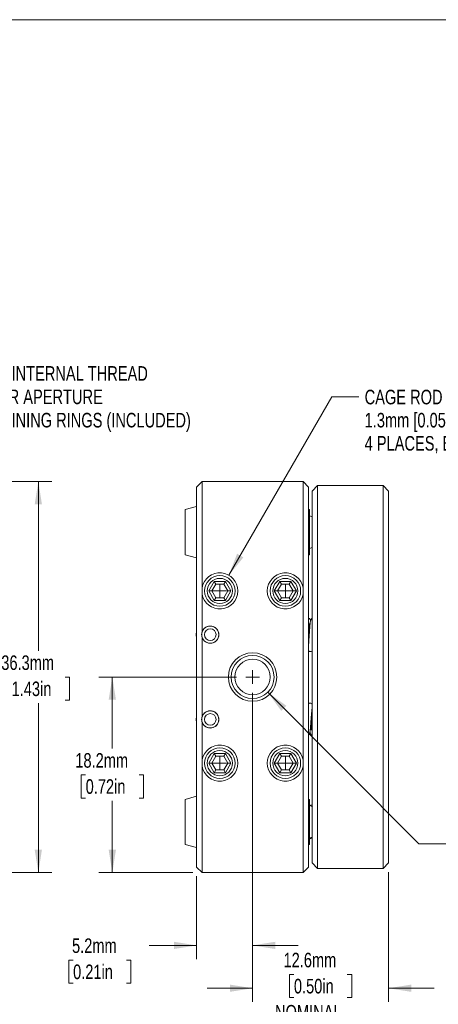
# Model space of a CAD drawing. Header units: millimetres. Extents: x 2 to 278, y 2 to 214.
# Tile 3 of 6: x 107 to 166, y 77 to 214. Entities that reach past the tile are written whole.
import ezdxf

# ---------------------------------------------------------------- set-up
doc = ezdxf.new("R2010")
doc.units = ezdxf.units.MM
doc.styles.add('SLDTEXTSTYLE0', font='TXT', dxfattribs={"width": 0.75})
doc.dimstyles.new('SLDDIMSTYLE0', dxfattribs={"dimtxt": 2.032, "dimasz": 3.175, "dimexe": 0, "dimexo": 0.0625, "dimgap": 0.508, "dimtad": 0, "dimtih": 1, "dimtoh": 1, "dimlfac": 0.666667, "dimrnd": 1e-09, "dimzin": 12, "dimdsep": 46, "dimtxsty": 'SLDTEXTSTYLE0', "dimsah": 1, "dimcen": 0, "dimadec": 0, "dimazin": 3, "dimtfac": 1, "dimtofl": 0, "dimtmove": 0, "dimatfit": 3, "dimfxl": 1, "dimfrac": 2, "dimtolj": 1, "dimtzin": 12, "dimarcsym": 0})
doc.dimstyles.new('SLDDIMSTYLE1', dxfattribs={"dimtxt": 2.032, "dimasz": 3.175, "dimexe": 0, "dimexo": 0.0625, "dimgap": 0.508, "dimtad": 0, "dimtih": 1, "dimtoh": 1, "dimdec": 1, "dimlfac": 0.666667, "dimrnd": 1e-09, "dimzin": 12, "dimdsep": 46, "dimtxsty": 'SLDTEXTSTYLE0', "dimsah": 1, "dimcen": 0.09, "dimadec": 0, "dimazin": 3, "dimtfac": 1, "dimtdec": 1, "dimtofl": 0, "dimtmove": 0, "dimatfit": 3, "dimfxl": 1, "dimfrac": 2, "dimtolj": 1, "dimtzin": 12, "dimarcsym": 0})
doc.dimstyles.new('SLDDIMSTYLE2', dxfattribs={"dimtxt": 2.032, "dimasz": 3.175, "dimexe": 0, "dimexo": 0.0625, "dimgap": 0.508, "dimtad": 0, "dimtih": 1, "dimtoh": 1, "dimdec": 1, "dimlfac": 0.666667, "dimrnd": 1e-09, "dimzin": 12, "dimdsep": 46, "dimtxsty": 'SLDTEXTSTYLE0', "dimsah": 1, "dimcen": 0.09, "dimadec": 0, "dimazin": 3, "dimtfac": 1, "dimtdec": 1, "dimtmove": 0, "dimatfit": 0, "dimfxl": 1, "dimfrac": 2, "dimtolj": 1, "dimtzin": 12, "dimarcsym": 0})
doc.dimstyles.new('SLDDIMSTYLE3', dxfattribs={"dimtxt": 2.032, "dimasz": 3.175, "dimexe": 0, "dimexo": 0.0625, "dimgap": 0.508, "dimtad": 0, "dimtih": 1, "dimtoh": 1, "dimlfac": 0.666667, "dimrnd": 1e-09, "dimzin": 12, "dimdsep": 46, "dimtxsty": 'SLDTEXTSTYLE0', "dimsah": 1, "dimcen": 0, "dimadec": 0, "dimazin": 3, "dimtfac": 1, "dimtofl": 0, "dimtmove": 0, "dimatfit": 3, "dimfxl": 1, "dimfrac": 2, "dimtolj": 1, "dimtzin": 12, "dimarcsym": 0})
doc.dimstyles.new('SLDDIMSTYLE8', dxfattribs={"dimtxt": 2.032, "dimasz": 3.175, "dimexe": 0, "dimexo": 0.0625, "dimgap": 0.508, "dimtad": 0, "dimtih": 1, "dimtoh": 1, "dimdec": 1, "dimlfac": 0.666667, "dimrnd": 1e-09, "dimzin": 12, "dimdsep": 46, "dimtxsty": 'SLDTEXTSTYLE0', "dimsah": 1, "dimcen": 0, "dimadec": 0, "dimazin": 3, "dimtfac": 1, "dimtdec": 1, "dimtofl": 0, "dimtmove": 0, "dimatfit": 3, "dimfxl": 1, "dimfrac": 2, "dimtolj": 1, "dimtzin": 12, "dimarcsym": 0})

# ---------------------------------------------------------------- blocks, each defined once
blk = doc.blocks.new('_D')
at = {"color": 8, "linetype": 'Continuous', "lineweight": 0}
for p, q in [((136.41, 136.94), (150.76, 161.8)), ((150.76, 161.8), (154.57, 161.8))]:
    blk.add_line(p, q, dxfattribs=at)
blk.add_solid([(136.41, 136.94), (138.44, 139.44), (137.56, 139.95)], dxfattribs=at)
at = {"color": 8, "linetype": 'Continuous', "lineweight": 0, "char_height": 2.032, "attachment_point": 1, "style": 'SLDTEXTSTYLE0'}
for s, insert in [('CAGE ROD LOCKING SCREW', (155.36, 162.8)), ('1.3mm [0.05in] HEX', (155.36, 159.58)), ('4 PLACES, BOTH SIDES', (155.36, 156.35))]:
    blk.add_mtext(s, dxfattribs=dict(at, insert=insert))
blk = doc.blocks.new('_D_1')
at = {"color": 8, "linetype": 'Continuous', "lineweight": 0}
for p, q in [((137.5, 122.76), (118.25, 122.76)), ((120.15, 122.76), (120.15, 112.8)), ((116.43, 109.13), (115.81, 109.13)), ((115.81, 109.13), (115.81, 105.9)), ((123.88, 109.13), (124.5, 109.13)), ((124.5, 109.13), (124.5, 105.9)), ((115.81, 105.9), (116.43, 105.9)), ((124.5, 105.9), (123.88, 105.9)), ((120.15, 95.52), (120.15, 105.49)), ((131.4, 95.52), (118.25, 95.52))]:
    blk.add_line(p, q, dxfattribs=at)
for points in [[(120.15, 122.76), (119.64, 119.59), (120.66, 119.59)], [(120.15, 95.52), (120.66, 98.7), (119.64, 98.7)]]:
    blk.add_solid(points, dxfattribs=at)
at = {"color": 8, "linetype": 'Continuous', "lineweight": 0, "char_height": 2.032, "attachment_point": 1, "style": 'SLDTEXTSTYLE0'}
for s, insert in [('18.2mm', (114.99, 112.16)), ('0.72in', (116.43, 108.52))]:
    blk.add_mtext(s, dxfattribs=dict(at, insert=insert))
blk = doc.blocks.new('_D_2')
at = {"color": 8, "linetype": 'Continuous', "lineweight": 0}
for p, q in [((139.72, 120.54), (139.72, 83.46)), ((131.91, 95.02), (131.91, 83.46)), ((131.91, 85.36), (125.28, 85.36)), ((139.72, 85.36), (146.07, 85.36)), ((114.68, 83.31), (114.06, 83.31)), ((114.06, 83.31), (114.06, 80.08)), ((122.13, 83.31), (122.75, 83.31)), ((122.75, 83.31), (122.75, 80.08)), ((114.06, 80.08), (114.68, 80.08)), ((122.75, 80.08), (122.13, 80.08))]:
    blk.add_line(p, q, dxfattribs=at)
for points in [[(131.91, 85.36), (128.74, 85.87), (128.74, 84.86)], [(139.72, 85.36), (142.9, 84.86), (142.9, 85.87)]]:
    blk.add_solid(points, dxfattribs=at)
at = {"color": 8, "linetype": 'Continuous', "lineweight": 0, "char_height": 2.032, "attachment_point": 1, "style": 'SLDTEXTSTYLE0'}
for s, insert in [('5.2mm', (114.53, 86.34)), ('0.21in', (114.68, 82.7))]:
    blk.add_mtext(s, dxfattribs=dict(at, insert=insert))
blk = doc.blocks.new('_D_3')
at = {"color": 8, "linetype": 'Continuous', "lineweight": 0}
for p, q in [((139.72, 120.54), (139.72, 77.49)), ((158.7, 95.59), (158.7, 77.49)), ((145.49, 81.31), (144.87, 81.31)), ((144.87, 81.31), (144.87, 78.08)), ((152.93, 81.31), (153.55, 81.31)), ((153.55, 81.31), (153.55, 78.08)), ((139.72, 79.39), (133.37, 79.39)), ((158.7, 79.39), (165.05, 79.39)), ((144.87, 78.08), (145.49, 78.08)), ((153.55, 78.08), (152.93, 78.08))]:
    blk.add_line(p, q, dxfattribs=at)
for points in [[(139.72, 79.39), (136.55, 79.9), (136.55, 78.89)], [(158.7, 79.39), (161.87, 78.89), (161.87, 79.9)]]:
    blk.add_solid(points, dxfattribs=at)
at = {"color": 8, "linetype": 'Continuous', "lineweight": 0, "char_height": 2.032, "attachment_point": 1, "style": 'SLDTEXTSTYLE0'}
for s, insert in [('12.6mm', (144.04, 84.34)), ('0.50in', (145.49, 80.7)), ('NOMINAL', (142.85, 77.06))]:
    blk.add_mtext(s, dxfattribs=dict(at, insert=insert))
blk = doc.blocks.new('_D_4')
at = {"color": 8, "linetype": 'Continuous', "lineweight": 0}
for p, q in [((141.84, 120.64), (162.91, 99.53)), ((162.91, 99.53), (166.72, 99.53))]:
    blk.add_line(p, q, dxfattribs=at)
blk.add_solid([(141.84, 120.64), (143.73, 118.04), (144.44, 118.75)], dxfattribs=at)
at = {"color": 8, "linetype": 'Continuous', "lineweight": 0, "char_height": 2.032, "attachment_point": 1, "style": 'SLDTEXTSTYLE0'}
for s, insert in [('M4 x 0.7 THREADED', (167.51, 100.54)), ('MOUNTING HOLE', (167.51, 97.31)), ('6.4mm [0.25in] DEEP', (167.51, 94.09)), ('2 PLACES', (167.51, 90.86))]:
    blk.add_mtext(s, dxfattribs=dict(at, insert=insert))
blk = doc.blocks.new('SW_CENTERMARKSYMBOL_0')
at = {"color": 0, "linetype": 'Continuous', "lineweight": 0}
for q in [(-0.9525, 0), (0, 0.9525), (0, -0.9525), (0.9525, 0)]:
    blk.add_line((0, 0), q, dxfattribs=at)
blk = doc.blocks.new('SW_CENTERMARKSYMBOL_1')
at = {"color": 0, "linetype": 'Continuous', "lineweight": 0}
for q in [(-0.9525, 0), (0, 0.9525), (0, -0.9525), (0.9525, 0)]:
    blk.add_line((0, 0), q, dxfattribs=at)
blk = doc.blocks.new('SW_CENTERMARKSYMBOL_2')
at = {"color": 0, "linetype": 'Continuous', "lineweight": 0}
for q in [(-0.9525, 0), (0, 0.9525), (0, -0.9525), (0.9525, 0)]:
    blk.add_line((0, 0), q, dxfattribs=at)
blk = doc.blocks.new('SW_CENTERMARKSYMBOL_3')
at = {"color": 0, "linetype": 'Continuous', "lineweight": 0}
for q in [(-0.9525, 0), (0, 0.9525), (0, -0.9525), (0.9525, 0)]:
    blk.add_line((0, 0), q, dxfattribs=at)
blk = doc.blocks.new('SW_CENTERMARKSYMBOL_4')
at = {"color": 0, "linetype": 'Continuous', "lineweight": 0}
for q in [(-0.9525, 0), (0, 0.9525), (0, -0.9525), (0.9525, 0)]:
    blk.add_line((0, 0), q, dxfattribs=at)
blk = doc.blocks.new('_D_12')
at = {"color": 8, "linetype": 'Continuous', "lineweight": 0}
for p, q in [((81.03, 150.01), (111.73, 150.01)), ((109.83, 150.01), (109.83, 126.42)), ((106.1, 122.75), (105.48, 122.75)), ((105.48, 122.75), (105.48, 119.52)), ((113.55, 122.75), (114.17, 122.75)), ((114.17, 122.75), (114.17, 119.52)), ((105.48, 119.52), (106.1, 119.52)), ((114.17, 119.52), (113.55, 119.52)), ((109.83, 95.52), (109.83, 119.11)), ((81.03, 95.52), (111.73, 95.52))]:
    blk.add_line(p, q, dxfattribs=at)
for points in [[(109.83, 150.01), (109.32, 146.83), (110.33, 146.83)], [(109.83, 95.52), (110.33, 98.7), (109.32, 98.7)]]:
    blk.add_solid(points, dxfattribs=at)
at = {"color": 8, "linetype": 'Continuous', "lineweight": 0, "char_height": 2.032, "attachment_point": 1, "style": 'SLDTEXTSTYLE0'}
for s, insert in [('36.3mm', (104.66, 125.78)), ('1.43in', (106.1, 122.14))]:
    blk.add_mtext(s, dxfattribs=dict(at, insert=insert))
blk = doc.blocks.new('_D_16')
at = {"color": 8, "linetype": 'Continuous', "lineweight": 0}
for p, q in [((62.21, 132.61), (70.91, 165.08)), ((70.91, 165.08), (74.72, 165.08))]:
    blk.add_line(p, q, dxfattribs=at)
blk.add_solid([(62.21, 132.61), (63.52, 135.54), (62.54, 135.81)], dxfattribs=at)
at = {"color": 8, "linetype": 'Continuous', "lineweight": 0, "char_height": 2.032, "attachment_point": 1, "style": 'SLDTEXTSTYLE0'}
for s, insert in [('SM05 (', (75.51, 166.09)), ('%%c', (84.1, 166.06)), ('0.535in-40) SERIES INTERNAL THREAD', (87.17, 166.09)), ('%%c', (75.51, 162.8)), ('10.9mm [', (78.57, 162.83)), ('%%c', (90.61, 162.8)), ('0.43in] CLEAR APERTURE', (93.68, 162.83)), ('(2) SM05RR REMOVABLE RETAINING RINGS (INCLUDED)', (75.51, 159.58)), ('1.7mm [0.07in] THICK (EACH)', (75.51, 156.35))]:
    blk.add_mtext(s, dxfattribs=dict(at, insert=insert))

msp = doc.modelspace()

# ---------------------------------------------------------------- linework, layer by layer
at = {"color": 7, "linetype": 'Continuous', "lineweight": 0}
for p, q in [((1.524, 214.376), (277.876, 214.376)), ((132.674, 150.006), (131.912, 149.244)), ((146.771, 150.006), (132.674, 150.006)), ((132.674, 150.006), (132.674, 142.958)), ((147.533, 149.244), (146.771, 150.006)), ((146.771, 142.958), (146.771, 150.006)), ((131.912, 142.958), (131.912, 149.244)), ((147.533, 149.244), (147.533, 142.958)), ((148.791, 149.435), (148.029, 148.673)), ((148.029, 142.958), (148.029, 148.673)), ((157.935, 149.435), (148.791, 149.435)), ((148.791, 149.435), (148.791, 142.958)), ((158.697, 148.673), (157.935, 149.435)), ((157.935, 142.958), (157.935, 149.435)), ((158.697, 148.673), (158.697, 142.958)), ((131.912, 146.53), (130.313, 146.101)), ((130.313, 146.101), (130.313, 139.814)), ((147.648, 146.101), (147.533, 146.132)), ((147.648, 146.101), (147.648, 139.814)), ((131.912, 102.572), (131.912, 142.958)), ((132.674, 142.958), (132.674, 135.2)), ((146.771, 135.2), (146.771, 142.958)), ((147.533, 142.958), (147.533, 102.572)), ((148.029, 102.572), (148.029, 142.958)), ((148.791, 142.958), (148.791, 102.572)), ((157.935, 102.572), (157.935, 142.958)), ((158.697, 142.958), (158.697, 102.572)), ((130.313, 139.814), (131.912, 139.386)), ((147.533, 139.784), (147.648, 139.814)), ((133.611, 134.764), (134.381, 136.098)), ((134.601, 135.717), (134.381, 136.098)), ((134.381, 136.098), (135.921, 136.098)), ((135.701, 135.717), (135.921, 136.098)), ((135.921, 136.098), (136.69, 134.764)), ((142.755, 134.764), (143.525, 136.098)), ((143.525, 136.098), (145.065, 136.098)), ((143.745, 135.717), (143.525, 136.098)), ((145.065, 136.098), (144.845, 135.717)), ((145.065, 136.098), (145.834, 134.764)), ((132.674, 134.328), (132.674, 135.2)), ((134.381, 133.431), (133.611, 134.764)), ((134.051, 134.764), (133.611, 134.764)), ((134.601, 135.717), (134.051, 134.764)), ((134.051, 134.764), (134.601, 133.812)), ((135.701, 135.717), (134.601, 135.717)), ((136.251, 134.764), (135.701, 135.717)), ((135.701, 133.812), (136.251, 134.764)), ((136.69, 134.764), (135.921, 133.431)), ((136.69, 134.764), (136.251, 134.764)), ((143.525, 133.431), (142.755, 134.764)), ((143.195, 134.764), (142.755, 134.764)), ((143.745, 135.717), (143.195, 134.764)), ((143.195, 134.764), (143.745, 133.812)), ((144.845, 135.717), (143.745, 135.717)), ((145.395, 134.764), (144.845, 135.717)), ((144.845, 133.812), (145.395, 134.764)), ((145.834, 134.764), (145.065, 133.431)), ((145.834, 134.764), (145.395, 134.764)), ((146.771, 135.2), (146.771, 134.328)), ((132.674, 134.328), (132.674, 129.036)), ((134.381, 133.431), (134.601, 133.812)), ((135.921, 133.431), (134.381, 133.431)), ((134.601, 133.812), (135.701, 133.812)), ((135.921, 133.431), (135.701, 133.812)), ((143.745, 133.812), (143.525, 133.431)), ((145.065, 133.431), (143.525, 133.431)), ((143.745, 133.812), (144.845, 133.812)), ((145.065, 133.431), (144.845, 133.812)), ((146.771, 111.201), (146.771, 134.328)), ((132.674, 128.304), (132.674, 117.225)), ((132.674, 116.493), (132.674, 111.201)), ((132.674, 110.329), (132.674, 111.201)), ((133.611, 110.765), (134.381, 112.099)), ((134.601, 111.718), (134.051, 110.765)), ((134.381, 112.099), (135.921, 112.099)), ((134.601, 111.718), (134.381, 112.099)), ((135.701, 111.718), (134.601, 111.718)), ((135.701, 111.718), (135.921, 112.099)), ((136.251, 110.765), (135.701, 111.718)), ((135.921, 112.099), (136.69, 110.765)), ((142.755, 110.765), (143.525, 112.099)), ((143.745, 111.718), (143.195, 110.765)), ((143.525, 112.099), (145.065, 112.099)), ((143.745, 111.718), (143.525, 112.099)), ((144.845, 111.718), (143.745, 111.718)), ((144.845, 111.718), (145.065, 112.099)), ((145.395, 110.765), (144.845, 111.718)), ((145.065, 112.099), (145.834, 110.765)), ((146.771, 111.201), (146.771, 110.329)), ((132.674, 110.329), (132.674, 102.572)), ((134.381, 109.432), (133.611, 110.765)), ((133.611, 110.765), (134.051, 110.765)), ((134.051, 110.765), (134.601, 109.813)), ((134.381, 109.432), (134.601, 109.813)), ((134.601, 109.813), (135.701, 109.813)), ((135.701, 109.813), (136.251, 110.765)), ((135.921, 109.432), (135.701, 109.813)), ((136.69, 110.765), (135.921, 109.432)), ((136.251, 110.765), (136.69, 110.765)), ((143.525, 109.432), (142.755, 110.765)), ((143.195, 110.765), (142.755, 110.765)), ((143.195, 110.765), (143.745, 109.813)), ((143.525, 109.432), (143.745, 109.813)), ((143.745, 109.813), (144.845, 109.813)), ((144.845, 109.813), (145.395, 110.765)), ((145.065, 109.432), (144.845, 109.813)), ((145.834, 110.765), (145.065, 109.432)), ((145.834, 110.765), (145.395, 110.765)), ((146.771, 102.572), (146.771, 110.329)), ((135.921, 109.432), (134.381, 109.432)), ((145.065, 109.432), (143.525, 109.432)), ((131.912, 106.144), (130.313, 105.715)), ((130.313, 105.715), (130.313, 99.428)), ((147.648, 105.715), (147.533, 105.746)), ((147.648, 105.715), (147.648, 99.428)), ((131.912, 96.285), (131.912, 102.572)), ((132.674, 102.572), (132.674, 95.523)), ((146.771, 95.523), (146.771, 102.572)), ((147.533, 102.572), (147.533, 96.285)), ((148.029, 96.857), (148.029, 102.572)), ((148.791, 102.572), (148.791, 96.095)), ((157.935, 96.095), (157.935, 102.572)), ((158.697, 102.572), (158.697, 96.857)), ((130.313, 99.428), (131.912, 99)), ((147.533, 99.398), (147.648, 99.428)), ((131.912, 96.285), (132.674, 95.523)), ((147.533, 96.285), (146.771, 95.523)), ((148.029, 96.857), (148.791, 96.095)), ((157.935, 96.095), (148.791, 96.095)), ((158.697, 96.857), (157.935, 96.095)), ((146.771, 95.523), (132.674, 95.523))]:
    msp.add_line(p, q, dxfattribs=at)
at = {"color": 7, "linetype": 'Continuous', "lineweight": 0, "flags": 128}
for points in [[(148.029, 145.096), (148.014, 145.103), (147.648, 145.244)], [(147.648, 140.672), (148.014, 140.812), (148.029, 140.819)], [(131.912, 129.142), (131.865, 128.64), (131.912, 128.198)], [(132.654, 128.373), (132.627, 128.671), (132.654, 128.967)], [(131.912, 117.321), (131.865, 116.859), (131.912, 116.397)], [(148.065, 104.692), (148.014, 104.717), (147.648, 104.858)], [(147.648, 100.286), (148.014, 100.426), (148.029, 100.433)]]:
    msp.add_lwpolyline(points, dxfattribs=at)
at = {"color": 7, "linetype": 'Continuous', "lineweight": 0}
for centre, radius in [((135.151, 134.764), 2.134), ((135.151, 134.764), 1.753), ((144.295, 134.764), 2.134), ((144.295, 134.764), 1.753), ((133.817, 128.67), 1.191), ((133.817, 128.67), 0.81), ((139.723, 122.765), 3.381), ((139.723, 122.765), 3), ((139.723, 122.765), 2.475), ((133.817, 116.859), 1.191), ((133.817, 116.859), 0.81), ((135.151, 110.765), 2.134), ((144.295, 110.765), 2.134), ((135.151, 110.765), 1.753), ((144.295, 110.765), 1.753)]:
    msp.add_circle(centre, radius, dxfattribs=at)
for centre, radius, start, end in [((135.151, 134.764), 2.515, 189.98655, 170.01345), ((144.295, 134.764), 2.515, 9.98655, 350.01345), ((133.817, 128.67), 1.2, 162.24721, 197.75279), ((133.817, 128.67), 1.2, 197.75279, 162.24721), ((133.817, 116.859), 1.2, 197.75279, 162.24721), ((133.817, 116.859), 1.2, 162.24721, 197.75279), ((134.131, 116.859), 1.505, 167.72468, 192.27532), ((135.151, 110.765), 2.515, 189.98655, 170.01345), ((144.295, 110.765), 2.515, 9.98655, 350.01345)]:
    msp.add_arc(centre, radius, start, end, dxfattribs=at)
at = {"color": 42, "linetype": 'Continuous', "lineweight": 0}
msp.add_arc((134.131, 116.859), 2.266, 168.29283, 191.70717, dxfattribs=at)
at = {"color": 7, "linetype": 'Continuous', "lineweight": 0}
for points, knots in [([(147.808, 130.527), (147.805, 130.552), (147.789, 130.695), (147.69, 130.886), (147.571, 130.964), (147.533, 130.99)], [0, 0, 0, 0, 0.1252601, 0.7167913, 1, 1, 1, 1]), ([(148.029, 130.955), (148.006, 130.939), (147.915, 130.876), (147.784, 130.584), (147.739, 130.137), (147.691, 129.508), (147.65, 128.918), (147.619, 128.477), (147.589, 128.054), (147.563, 127.674), (147.544, 127.422), (147.534, 127.327), (147.533, 127.317)], [0, 0, 0, 0, 0.0318664, 0.1277039, 0.3080321, 0.5085477, 0.6085307, 0.7065927, 0.8009056, 0.8938767, 0.98973, 1, 1, 1, 1]), ([(147.533, 128.31), (147.538, 128.386), (147.554, 128.605), (147.58, 128.971), (147.607, 129.363), (147.63, 129.686), (147.649, 129.939), (147.665, 130.118), (147.655, 130.186), (147.627, 130.204), (147.615, 130.212)], [0, 0, 0, 0, 0.0926523, 0.2691243, 0.4350719, 0.5797954, 0.7081213, 0.8323613, 0.9272791, 1, 1, 1, 1]), ([(147.654, 128.973), (147.645, 129.085), (147.63, 129.256), (147.617, 129.39), (147.613, 129.437)], [0, 0, 0, 0, 0.65069584, 1, 1, 1, 1]), ([(147.533, 128.414), (147.544, 128.286), (147.56, 128.098), (147.574, 127.95), (147.579, 127.903)], [0, 0, 0, 0, 0.6811, 1, 1, 1, 1]), ([(147.533, 126.426), (147.55, 126.409), (147.588, 126.371), (147.672, 126.327), (147.786, 126.302), (147.921, 126.316), (147.992, 126.359), (148.029, 126.381)], [0, 0, 0, 0, 0.16473339, 0.36689046, 0.56916387, 0.77970461, 1, 1, 1, 1]), ([(148.029, 118.962), (148.023, 118.973), (147.99, 119.036), (147.89, 119.1), (147.742, 119.132), (147.622, 119.121), (147.56, 119.086), (147.533, 119.07)], [0, 0, 0, 0, 0.0870337, 0.4720838, 0.6590987, 0.8523061, 1, 1, 1, 1]), ([(147.533, 114.701), (147.54, 114.706), (147.613, 114.759), (147.731, 115.03), (147.782, 115.454), (147.83, 116.055), (147.872, 116.617), (147.904, 117.04), (147.935, 117.441), (147.962, 117.807), (147.988, 118.123), (148.014, 118.349), (148.025, 118.421), (148.029, 118.443)], [0, 0, 0, 0, 0.0089359, 0.0960819, 0.2579845, 0.4389684, 0.5292418, 0.6178047, 0.7029008, 0.7860583, 0.8708566, 0.9598301, 1, 1, 1, 1]), ([(148.029, 117.433), (148.029, 117.431), (148.019, 117.295), (147.996, 117.001), (147.965, 116.585), (147.936, 116.208), (147.913, 115.898), (147.893, 115.657), (147.877, 115.486), (147.886, 115.426), (147.911, 115.411), (147.922, 115.405)], [0, 0, 0, 0, 0.0035206, 0.1710238, 0.3337485, 0.486951, 0.6206638, 0.7390413, 0.8530572, 0.9402068, 1, 1, 1, 1]), ([(147.964, 117.826), (147.978, 117.691), (147.995, 117.524), (148.014, 117.319), (148.017, 117.28)], [0, 0, 0, 0, 0.80916985, 1, 1, 1, 1]), ([(147.913, 115.899), (147.9, 116.015), (147.883, 116.175), (147.864, 116.381), (147.858, 116.438)], [0, 0, 0, 0, 0.7234078, 1, 1, 1, 1]), ([(147.721, 115.143), (147.726, 115.101), (147.743, 114.942), (147.854, 114.746), (147.978, 114.633), (148.026, 114.622), (148.029, 114.622)], [0, 0, 0, 0, 0.1852067, 0.6996399, 0.9800072, 1, 1, 1, 1]), ([(148.029, 104.932), (147.99, 104.931), (147.914, 104.928), (147.81, 104.883), (147.764, 104.839), (147.746, 104.823)], [0, 0, 0, 0, 0.3871315, 0.7640852, 1, 1, 1, 1]), ([(147.648, 100.218), (147.664, 100.219), (147.719, 100.223), (147.797, 100.26), (147.841, 100.301), (147.857, 100.315)], [0, 0, 0, 0, 0.2182478, 0.7211392, 1, 1, 1, 1]), ([(147.765, 100.35), (147.792, 100.337), (147.861, 100.304), (147.966, 100.3), (148.027, 100.317), (148.053, 100.324)], [0, 0, 0, 0, 0.2725958, 0.6906436, 1, 1, 1, 1])]:
    msp.add_open_spline(points, degree=3, knots=knots, dxfattribs=at)

# ---------------------------------------------------------------- block references
for name, p in [('SW_CENTERMARKSYMBOL_1', (135.151, 134.764)), ('SW_CENTERMARKSYMBOL_2', (144.295, 134.764)), ('SW_CENTERMARKSYMBOL_0', (139.723, 122.765)), ('SW_CENTERMARKSYMBOL_4', (135.151, 110.765)), ('SW_CENTERMARKSYMBOL_3', (144.295, 110.765))]:
    msp.add_blockref(name, p, dxfattribs=at)

# ---------------------------------------------------------------- dimensions: what is measured, and where the dimension line sits
at = {"color": 8, "linetype": 'Continuous', "lineweight": 0}
for p1, p2, text, dimstyle, picture, middle in [((56.929, 112.92), (62.205, 132.609), 'SM05 (%%c0.535in-40) SERIES INTERNAL THREAD\\P%%c10.9mm [%%c0.43in] CLEAR APERTURE\\P(2) SM05RR REMOVABLE RETAINING RINGS (INCLUDED)\\P1.7mm [0.07in] THICK (EACH)', 'SLDDIMSTYLE8', '_D_16', (110.831, 165.084)), ((133.893, 132.587), (136.408, 136.942), 'CAGE ROD LOCKING SCREW\\P1.3mm [0.05in] HEX\\P4 PLACES, BOTH SIDES', 'SLDDIMSTYLE0', '_D', (174.323, 161.797)), ((137.603, 124.888), (141.842, 120.641), 'M4 x 0.7 THREADED\\PMOUNTING HOLE\\P6.4mm [0.25in] DEEP\\P2 PLACES', 'SLDDIMSTYLE3', '_D_4', (180.616, 99.534))]:
    dim = msp.add_diameter_dim_2p(p1=p1, p2=p2, text=text, dimstyle=dimstyle, override={"dimpost": '<>'}, dxfattribs=at)
    dim.commit()
    dim.dimension.update_dxf_attribs({"geometry": picture, "text_midpoint": middle, "dimtype": 163})
for base, p1, p2, picture, middle in [((109.826, 95.523), (79.76, 150.006), (79.76, 95.523), '_D_12', (109.826, 122.765)), ((120.153, 95.523), (138.77, 122.765), (132.674, 95.523), '_D_1', (120.153, 109.144))]:
    dim = msp.add_linear_dim(base=base, p1=p1, p2=p2, angle=90, dimstyle='SLDDIMSTYLE1', dxfattribs=at)
    dim.commit()
    dim.dimension.update_dxf_attribs({"geometry": picture, "text_midpoint": middle, "dimtype": 160})
dim = msp.add_linear_dim(base=(131.912, 85.363), p1=(139.723, 121.812), p2=(131.912, 96.285), dimstyle='SLDDIMSTYLE2', dxfattribs=at)
dim.commit()
dim.dimension.update_dxf_attribs({"geometry": '_D_2', "text_midpoint": (118.406, 85.363), "dimtype": 160})
dim = msp.add_linear_dim(base=(158.697, 79.394), p1=(139.723, 121.812), p2=(158.697, 96.857), text='<>\\PNOMINAL', dimstyle='SLDDIMSTYLE2', dxfattribs=at)
dim.commit()
dim.dimension.update_dxf_attribs({"geometry": '_D_3', "text_midpoint": (149.21, 79.394), "dimtype": 160})

doc.saveas('drawing.dxf')
